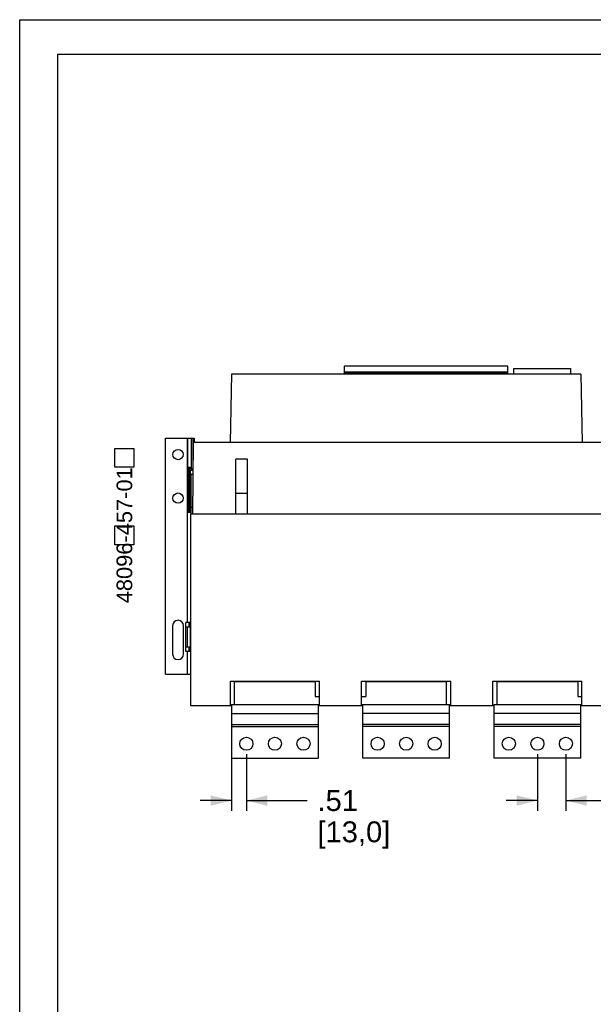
# Model space of a CAD drawing. Extents: x 0 to 17, y 0 to 11.
# Tile 2 of 29: x 0 to 3.3, y 5.3 to 11. Entities that reach past the tile are written whole.
import ezdxf
from ezdxf.enums import TextEntityAlignment as Align

# ---------------------------------------------------------------- set-up
doc = ezdxf.new("R2010")
doc.units = 0
doc.header["$LTSCALE"] = 0.935
doc.layers.get('0').update_dxf_attribs({"linetype": 'CONTINUOUS'})
doc.styles.add('TEXTSTYLE_0', font='arial.ttf', dxfattribs={"width": 0.8})
doc.dimstyles.new('DIMSTYLE_1', dxfattribs={"dimtxt": 0.12, "dimasz": 0.12, "dimexe": 0.18, "dimexo": 0.0625, "dimgap": 0.09, "dimtad": 0, "dimtih": 1, "dimtoh": 1, "dimdec": 1, "dimlfac": 6, "dimzin": 4, "dimtxsty": 'STANDARD', "dimcen": 0.09, "dimazin": 3, "dimtp": 0.1, "dimtm": 0.1, "dimtfac": 1, "dimtdec": 1, "dimtofl": 0, "dimtmove": 0, "dimatfit": 3, "dimtolj": 1, "dimtzin": 4})

# ---------------------------------------------------------------- blocks, each defined once
blk = doc.blocks.new('*D9')
at = {"color": 2, "linetype": 'CONTINUOUS'}
for p, q in [((2.9765389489, 6.7749453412), (2.9765389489, 6.448247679)), ((3.1405809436, 6.7749453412), (3.1405809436, 6.448247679)), ((2.9765389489, 6.508247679), (2.7965389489, 6.508247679)), ((3.1405809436, 6.508247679), (3.440331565, 6.508247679))]:
    blk.add_line(p, q, dxfattribs=at)
for points in [[(2.8565389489, 6.478247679), (2.9765389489, 6.508247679), (2.8565389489, 6.538247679)], [(3.2605809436, 6.538247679), (3.1405809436, 6.508247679), (3.2605809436, 6.478247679)]]:
    blk.add_solid(points, dxfattribs=at)
at = {"color": 2, "linetype": 'CONTINUOUS', "style": 'TEXTSTYLE_0'}
for s, width, p, p2 in [('.98', 0.6468401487, (3.500331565, 6.448247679), (3.7331940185, 6.448247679)), ('[', 0.3866171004, (3.500331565, 6.268247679), (3.546725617, 6.268247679)), ('25,0', 0.6793680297, (3.546725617, 6.268247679), (3.8728222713, 6.268247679)), (']', 0.3866171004, (3.8728222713, 6.268247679), (3.9192163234, 6.268247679))]:
    blk.add_text(s, height=0.12, dxfattribs=dict(at, width=width)).set_placement(p, p2, align=Align.FIT)
blk = doc.blocks.new('*D10')
at = {"color": 2, "linetype": 'CONTINUOUS'}
for p, q in [((1.2180087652, 6.8733705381), (1.2180087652, 6.448247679)), ((1.3033106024, 6.7749453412), (1.3033106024, 6.448247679)), ((1.2180087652, 6.508247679), (1.0380087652, 6.508247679)), ((1.3033106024, 6.508247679), (1.6521187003, 6.508247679))]:
    blk.add_line(p, q, dxfattribs=at)
for points in [[(1.0980087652, 6.478247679), (1.2180087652, 6.508247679), (1.0980087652, 6.538247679)], [(1.4233106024, 6.538247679), (1.3033106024, 6.508247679), (1.4233106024, 6.478247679)]]:
    blk.add_solid(points, dxfattribs=at)
at = {"color": 2, "linetype": 'CONTINUOUS', "style": 'TEXTSTYLE_0'}
for s, width, p, p2 in [('.51', 0.6468401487, (1.7121187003, 6.448247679), (1.9449811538, 6.448247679)), ('[', 0.3866171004, (1.7121187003, 6.268247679), (1.7585127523, 6.268247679)), ('13,0', 0.6793680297, (1.7585127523, 6.268247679), (2.0846094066, 6.268247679)), (']', 0.3866171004, (2.0846094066, 6.268247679), (2.1310034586, 6.268247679))]:
    blk.add_text(s, height=0.12, dxfattribs=dict(at, width=width)).set_placement(p, p2, align=Align.FIT)

msp = doc.modelspace()

# ---------------------------------------------------------------- linework, layer by layer
at = {"color": 7, "linetype": 'CONTINUOUS'}
for p, q in [((0, 0), (0, 11)), ((0, 11), (17, 11)), ((2.8059352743, 9.0062051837), (1.8669588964, 9.0062051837)), ((1.8669588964, 8.9602734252), (1.8669588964, 9.0062019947)), ((2.8059352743, 8.9602734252), (2.8059352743, 9.0062019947)), ((1.2175494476, 8.9602734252), (1.2106888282, 8.5672288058)), ((3.2263420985, 8.9602734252), (1.2175494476, 8.9602734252)), ((2.8059352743, 8.9725875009), (1.8669588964, 8.9725875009)), ((2.8059352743, 8.9660557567), (1.8669588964, 8.9660557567)), ((2.8387436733, 8.9943941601), (2.8387436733, 8.9602734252)), ((2.8387436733, 8.9943941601), (3.1668276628, 8.9943941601)), ((3.1668276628, 8.9943941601), (3.1668276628, 8.9602734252)), ((3.2263420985, 8.9602734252), (3.2332027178, 8.5672288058)), ((0.8380875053, 7.2352078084), (0.8380875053, 8.5934755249)), ((0.8380875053, 8.5934755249), (1.002785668, 8.5934755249)), ((0.9634155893, 8.5934755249), (0.9634155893, 7.533186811)), ((0.9660402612, 8.1669663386), (0.9660402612, 8.5934755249)), ((0.9857253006, 8.5934755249), (0.9857253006, 8.4237043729)), ((0.9876471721, 8.4175471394), (0.9876471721, 8.5934755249)), ((0.9949116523, 8.1571238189), (0.9984905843, 8.5672288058)), ((0.995098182, 8.5934755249), (0.995098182, 8.4076593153)), ((7.218366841, 8.5672288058), (0.9984905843, 8.5672288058)), ((1.002785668, 8.5934755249), (1.002785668, 8.5672288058)), ((1.2435993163, 8.1571238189), (1.2435993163, 8.4720844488)), ((1.3092161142, 8.4720844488), (1.2435993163, 8.4720844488)), ((1.3092161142, 8.1571238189), (1.3092161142, 8.4720844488)), ((0.9857253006, 8.4237043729), (0.9660402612, 8.4237043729)), ((0.9737277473, 8.1669663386), (0.9737277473, 8.4175471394)), ((0.9737277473, 8.4175471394), (0.9811787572, 8.4076593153)), ((0.9876471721, 8.4175471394), (0.9737277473, 8.4175471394)), ((0.9811787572, 8.1669663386), (0.9811787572, 8.4076593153)), ((0.995098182, 8.4076593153), (0.9811787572, 8.4076593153)), ((0.9831006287, 8.3830303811), (0.9831006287, 8.1571238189)), ((0.996883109, 8.3830303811), (0.9831006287, 8.3830303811)), ((0.9876471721, 8.4175471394), (0.995098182, 8.4076593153)), ((1.3092161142, 8.2752340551), (1.2435993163, 8.2752340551)), ((0.9660402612, 8.1669663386), (0.9831006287, 8.1669663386)), ((0.9824444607, 8.1571238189), (0.9824444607, 7.0547616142)), ((0.9824444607, 8.1571238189), (7.2344129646, 8.1571238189)), ((0.9952265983, 8.1932130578), (0.9831006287, 8.1932130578)), ((0.9548854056, 7.3657852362), (0.9548854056, 7.533186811)), ((0.9824444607, 7.533186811), (0.9548854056, 7.533186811)), ((0.9745704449, 7.5069400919), (0.9745704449, 7.533186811)), ((0.978414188, 7.5069400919), (0.978414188, 7.533186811)), ((0.879098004, 7.5140791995), (0.879098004, 7.3500372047)), ((0.941433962, 7.3500372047), (0.941433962, 7.5140791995)), ((0.9548854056, 7.5069400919), (0.9824444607, 7.5069400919)), ((0.9644947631, 7.3920319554), (0.9644947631, 7.5069400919)), ((0.9811787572, 7.3920319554), (0.9811787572, 7.5069400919)), ((0.9548854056, 7.3920319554), (0.9824444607, 7.3920319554)), ((0.9824444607, 7.3657852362), (0.9548854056, 7.3657852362)), ((0.9634155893, 7.3657852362), (0.9634155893, 7.2352078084)), ((0.9745704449, 7.3657852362), (0.9745704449, 7.3920319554)), ((0.978414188, 7.3657852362), (0.978414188, 7.3920319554)), ((0.8380875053, 7.2352078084), (0.9824444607, 7.2352078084)), ((1.2111190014, 7.0547616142), (1.2111190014, 7.1958377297)), ((1.2111190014, 7.1958377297), (1.723586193, 7.1958377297)), ((1.2688617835, 7.1958377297), (1.2688617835, 7.1925568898)), ((1.6658434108, 7.1958377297), (1.6658434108, 7.1925568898)), ((1.723586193, 7.0547616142), (1.723586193, 7.1958377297)), ((1.9657121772, 7.0547616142), (1.9657121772, 7.1958377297)), ((1.9657121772, 7.1958377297), (2.4781793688, 7.1958377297)), ((2.0234549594, 7.1958377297), (2.0234549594, 7.1925568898)), ((2.4204365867, 7.1958377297), (2.4204365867, 7.1925568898)), ((2.4781793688, 7.0547616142), (2.4781793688, 7.1958377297)), ((2.7203053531, 7.0547616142), (2.7203053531, 7.1958377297)), ((2.7203053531, 7.1958377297), (3.2327725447, 7.1958377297)), ((2.7780481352, 7.1958377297), (2.7780481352, 7.1925568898)), ((3.1750297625, 7.1958377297), (3.1750297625, 7.1925568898)), ((3.2327725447, 7.0547616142), (3.2327725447, 7.1958377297)), ((1.2353972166, 7.061323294), (1.2353972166, 7.1925568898)), ((1.2353972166, 7.1925568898), (1.6993079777, 7.1925568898)), ((1.6993079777, 7.1925568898), (1.6993079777, 7.1072550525)), ((1.9899903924, 7.1925568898), (1.9899903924, 7.1072550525)), ((1.9899903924, 7.1925568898), (2.4539011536, 7.1925568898)), ((2.4539011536, 7.061323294), (2.4539011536, 7.1925568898)), ((2.7445835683, 7.061323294), (2.7445835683, 7.1925568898)), ((2.7445835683, 7.1925568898), (3.2084943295, 7.1925568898)), ((3.2084943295, 7.1925568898), (3.2084943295, 7.1072550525)), ((1.6993079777, 7.1072550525), (1.723586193, 7.1072550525)), ((1.9657121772, 7.1072550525), (1.9899903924, 7.1072550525)), ((3.2084943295, 7.1072550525), (3.2327725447, 7.1072550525)), ((0.9824444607, 7.0547616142), (1.2180087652, 7.0547616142)), ((1.2180087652, 7.061323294), (1.2180087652, 6.7529243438)), ((1.2180087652, 7.061323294), (1.723586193, 7.061323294)), ((1.7166964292, 7.061323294), (1.7166964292, 6.7529243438)), ((1.7166964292, 7.0547616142), (1.972601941, 7.0547616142)), ((1.9657121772, 7.061323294), (2.471289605, 7.061323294)), ((1.972601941, 6.7529243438), (1.972601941, 7.061323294)), ((2.471289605, 6.7529243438), (2.471289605, 7.061323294)), ((2.471289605, 7.0547616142), (2.7271951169, 7.0547616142)), ((2.7271951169, 6.7529243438), (2.7271951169, 7.061323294)), ((2.7271951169, 7.061323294), (3.2327725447, 7.061323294)), ((3.2258827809, 6.7529243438), (3.2258827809, 7.061323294)), ((3.2258827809, 7.0547616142), (3.4817882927, 7.0547616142)), ((1.2180087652, 7.0088298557), (1.7166964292, 7.0088298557)), ((2.471289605, 7.0088298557), (1.972601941, 7.0088298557)), ((3.2258827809, 7.0088298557), (2.7271951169, 7.0088298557)), ((1.2180087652, 6.9464938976), (1.7166964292, 6.9464938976)), ((1.2180087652, 6.9333705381), (1.7166964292, 6.9333705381)), ((2.471289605, 6.9464938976), (1.972601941, 6.9464938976)), ((2.471289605, 6.9333705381), (1.972601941, 6.9333705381)), ((3.2258827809, 6.9464938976), (2.7271951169, 6.9464938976)), ((3.2258827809, 6.9333705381), (2.7271951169, 6.9333705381)), ((1.2180087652, 6.7529243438), (1.7166964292, 6.7529243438)), ((2.471289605, 6.7529243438), (1.972601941, 6.7529243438)), ((3.2258827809, 6.7529243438), (2.7271951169, 6.7529243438))]:
    msp.add_line(p, q, dxfattribs=at)
at = {"color": 1, "linetype": 'CONTINUOUS'}
for points in [[(0.6559457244, 8.5338975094), (0.6559457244, 8.4256068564), (0.5476550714, 8.4256068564), (0.5476550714, 8.5338975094), (0.6559457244, 8.5338975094)], [(0.6559457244, 8.0883023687), (0.6559457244, 7.9800117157), (0.5476550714, 7.9800117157), (0.5476550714, 8.0883023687), (0.6559457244, 8.0883023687)]]:
    msp.add_lwpolyline(points, dxfattribs=at)
at = {"color": 7, "linetype": 'CONTINUOUS'}
for centre, radius in [((0.910265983, 8.498331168), 0.0295275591), ((0.910265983, 8.248003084), 0.0295275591), ((1.3033106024, 6.8349453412), 0.0377296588), ((1.4673525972, 6.8349453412), 0.0377296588), ((1.6313945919, 6.8349453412), 0.0377296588), ((2.0579037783, 6.8349453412), 0.0377296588), ((2.221945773, 6.8349453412), 0.0377296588), ((2.3859877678, 6.8349453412), 0.0377296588), ((2.8124969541, 6.8349453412), 0.0377296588), ((2.9765389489, 6.8349453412), 0.0377296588), ((3.1405809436, 6.8349453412), 0.0377296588)]:
    msp.add_circle(centre, radius, dxfattribs=at)
for centre, start, end in [((0.910265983, 7.5140791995), 0, 180), ((0.910265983, 7.3500372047), 180, 360)]:
    msp.add_arc(centre, 0.031167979, start, end, dxfattribs=at)
at = {"color": 4, "linetype": 'CONTINUOUS'}
msp.add_open_spline([(0.2175, 10.8), (0.2175006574, 10.8000004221), (0.2175042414, 10.7999998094), (0.2175090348, 10.8000001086), (0.2175185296, 10.7999999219), (0.2175315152, 10.8000000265), (0.2175473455, 10.7999999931), (0.2175683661, 10.800000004), (0.2175946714, 10.7999999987), (0.2176367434, 10.8000000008), (0.217689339, 10.7999999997), (0.2177524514, 10.8000000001), (0.2178155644, 10.8), (0.2178997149, 10.8), (0.218004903, 10.8), (0.2181311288, 10.8), (0.2182994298, 10.8), (0.2185098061, 10.8), (0.2187622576, 10.8), (0.2190147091, 10.8), (0.2192671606, 10.8), (0.2196037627, 10.8), (0.2200245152, 10.8), (0.2205294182, 10.8), (0.2210343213, 10.8), (0.2217075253, 10.8), (0.2225490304, 10.8), (0.2235588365, 10.8), (0.2245686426, 10.8), (0.2255784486, 10.8), (0.2265882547, 10.8), (0.2279346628, 10.8), (0.229617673, 10.8), (0.2316372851, 10.8), (0.2336568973, 10.8), (0.2356765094, 10.8), (0.2376961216, 10.8), (0.2397157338, 10.8), (0.24240855, 10.8), (0.2457745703, 10.8), (0.2498137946, 10.8), (0.2538530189, 10.8), (0.2578922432, 10.8), (0.2619314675, 10.8), (0.2673171, 10.8), (0.2740491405, 10.8), (0.2821275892, 10.8), (0.2902060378, 10.8), (0.2982844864, 10.8), (0.3063629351, 10.8), (0.3144413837, 10.8), (0.3225198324, 10.8), (0.3332910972, 10.8), (0.3467551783, 10.8), (0.3629120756, 10.8), (0.3790689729, 10.8), (0.3952258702, 10.8), (0.4113827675, 10.8), (0.4275396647, 10.8), (0.4490821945, 10.8), (0.4760103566, 10.8), (0.5083241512, 10.8), (0.5406379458, 10.8), (0.5729517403, 10.8), (0.6052655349, 10.8), (0.6375793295, 10.8), (0.6698931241, 10.8), (0.7022069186, 10.8), (0.7452919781, 10.8), (0.7991483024, 10.8), (0.8637758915, 10.8), (0.9284034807, 10.8), (0.9930310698, 10.8), (1.057658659, 10.8), (1.1222862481, 10.8), (1.1869138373, 10.8), (1.2730839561, 10.8), (1.3807966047, 10.8), (1.510051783, 10.8), (1.6393069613, 10.8), (1.7685621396, 10.8), (1.8978173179, 10.8), (2.0270724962, 10.8), (2.1563276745, 10.8), (2.2855828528, 10.8), (2.4148380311, 10.8), (2.5871782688, 10.8), (2.802603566, 10.8), (3.0611139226, 10.8), (3.3196242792, 10.8), (3.5781346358, 10.8), (3.8366449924, 10.8), (4.095155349, 10.8), (4.3536657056, 10.8), (4.6121760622, 10.8), (4.9568565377, 10.8), (5.387707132, 10.8), (5.9047278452, 10.8), (6.4217485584, 10.8), (6.9387692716, 10.8), (7.4557899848, 10.8), (7.972810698, 10.8), (8.4898314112, 10.8), (9.0068521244, 10.8), (9.5238728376, 10.8), (10.0408935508, 10.8), (10.557914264, 10.8), (11.0749349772, 10.8), (11.5919556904, 10.8), (12.0228062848, 10.8), (12.3674867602, 10.8), (12.6259971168, 10.8), (12.8845074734, 10.8), (13.14301783, 10.8), (13.4015281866, 10.8), (13.6600385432, 10.8), (13.9185488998, 10.8), (14.1770592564, 10.8), (14.3924845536, 10.8), (14.5648247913, 10.8), (14.6940799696, 10.8), (14.8233351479, 10.8), (14.9525903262, 10.8), (15.0818455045, 10.8), (15.2111006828, 10.8), (15.3403558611, 10.8), (15.4696110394, 10.8), (15.5988662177, 10.8), (15.7065788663, 10.8), (15.7927489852, 10.8), (15.8573765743, 10.8), (15.9220041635, 10.8), (15.9866317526, 10.8), (16.0512593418, 10.8), (16.1158869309, 10.8), (16.1805145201, 10.8), (16.2343708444, 10.8), (16.2774559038, 10.8), (16.3097696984, 10.8), (16.342083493, 10.8), (16.3743972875, 10.8), (16.4067110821, 10.8), (16.4390248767, 10.8), (16.4713386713, 10.8), (16.5036524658, 10.8), (16.530580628, 10.8), (16.5521231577, 10.8), (16.568280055, 10.8), (16.5844369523, 10.8), (16.6005938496, 10.8), (16.6167507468, 10.8), (16.6329076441, 10.8), (16.6463717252, 10.8), (16.6571429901, 10.8), (16.6652214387, 10.8), (16.6732998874, 10.8), (16.681378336, 10.8), (16.6894567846, 10.8), (16.6975352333, 10.8), (16.7056136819, 10.8), (16.7123457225, 10.8), (16.7177313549, 10.8), (16.7217705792, 10.8), (16.7258098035, 10.8), (16.7298490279, 10.8), (16.7338882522, 10.8), (16.7372542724, 10.8), (16.7399470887, 10.8), (16.7419667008, 10.8), (16.743986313, 10.8), (16.7460059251, 10.8), (16.7480255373, 10.8), (16.7500451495, 10.8), (16.7517281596, 10.8), (16.7530745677, 10.8), (16.7540843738, 10.8), (16.7550941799, 10.8), (16.7561039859, 10.8), (16.757113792, 10.8), (16.7579552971, 10.8), (16.7586285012, 10.8), (16.7591334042, 10.8), (16.7596383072, 10.8), (16.7600590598, 10.8), (16.7603956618, 10.8), (16.7606481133, 10.8), (16.7609005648, 10.8), (16.7611530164, 10.8), (16.7613633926, 10.8), (16.7615316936, 10.8), (16.7616579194, 10.8), (16.7617631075, 10.8), (16.761847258, 10.8), (16.761910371, 10.8000000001), (16.7619734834, 10.7999999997), (16.7620260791, 10.8000000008), (16.762068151, 10.7999999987), (16.7620944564, 10.800000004), (16.762115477, 10.7999999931), (16.7621313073, 10.8000000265), (16.7621442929, 10.7999999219), (16.7621537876, 10.8000001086), (16.7621585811, 10.7999998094), (16.762163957, 10.8000007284), (16.7621625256, 10.7999972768), (16.7621629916, 10.7999941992), (16.7621627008, 10.799988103), (16.7621628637, 10.7999797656), (16.7621628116, 10.7999696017), (16.7621628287, 10.7999561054), (16.7621628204, 10.7999392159), (16.7621628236, 10.7999122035), (16.762162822, 10.7998784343), (16.7621628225, 10.7998379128), (16.7621628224, 10.7997973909), (16.7621628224, 10.7997433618), (16.7621628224, 10.7996758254), (16.7621628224, 10.7995947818), (16.7621628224, 10.7994867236), (16.7621628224, 10.7993516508), (16.7621628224, 10.7991895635), (16.7621628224, 10.7990274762), (16.7621628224, 10.7988653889), (16.7621628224, 10.7986492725), (16.7621628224, 10.798379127), (16.7621628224, 10.7980549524), (16.7621628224, 10.7977307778), (16.7621628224, 10.797298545), (16.7621628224, 10.796758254), (16.7621628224, 10.7961099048), (16.7621628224, 10.7954615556), (16.7621628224, 10.7948132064), (16.7621628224, 10.7941648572), (16.7621628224, 10.7933003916), (16.7621628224, 10.7922198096), (16.7621628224, 10.7909231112), (16.7621628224, 10.7896264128), (16.7621628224, 10.7883297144), (16.7621628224, 10.787033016), (16.7621628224, 10.7857363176), (16.7621628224, 10.7840073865), (16.7621628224, 10.7818462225), (16.7621628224, 10.7792528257), (16.7621628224, 10.7766594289), (16.7621628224, 10.7740660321), (16.7621628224, 10.7714726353), (16.7621628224, 10.7680147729), (16.7621628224, 10.7636924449), (16.7621628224, 10.7585056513), (16.7621628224, 10.7533188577), (16.7621628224, 10.7481320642), (16.7621628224, 10.7429452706), (16.7621628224, 10.737758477), (16.7621628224, 10.7325716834), (16.7621628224, 10.7256559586), (16.7621628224, 10.7170113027), (16.7621628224, 10.7066377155), (16.7621628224, 10.6962641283), (16.7621628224, 10.6858905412), (16.7621628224, 10.675516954), (16.7621628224, 10.6651433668), (16.7621628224, 10.6513119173), (16.7621628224, 10.6340226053), (16.7621628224, 10.613275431), (16.7621628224, 10.5925282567), (16.7621628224, 10.5717810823), (16.7621628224, 10.551033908), (16.7621628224, 10.5302867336), (16.7621628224, 10.5095395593), (16.7621628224, 10.488792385), (16.7621628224, 10.4611294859), (16.7621628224, 10.426550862), (16.7621628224, 10.3850565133), (16.7621628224, 10.3435621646), (16.7621628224, 10.302067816), (16.7621628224, 10.2605734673), (16.7621628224, 10.2190791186), (16.7621628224, 10.17758477), (16.7621628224, 10.1222589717), (16.7621628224, 10.0531017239), (16.7621628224, 9.9701130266), (16.7621628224, 9.8871243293), (16.7621628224, 9.8041356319), (16.7621628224, 9.7211469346), (16.7621628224, 9.6381582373), (16.7621628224, 9.5551695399), (16.7621628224, 9.4721808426), (16.7621628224, 9.3891921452), (16.7621628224, 9.2785405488), (16.7621628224, 9.1402260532), (16.7621628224, 8.9742486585), (16.7621628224, 8.8082712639), (16.7621628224, 8.6422938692), (16.7621628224, 8.4763164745), (16.7621628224, 8.3103390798), (16.7621628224, 8.1443616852), (16.7621628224, 7.9783842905), (16.7621628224, 7.7570810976), (16.7621628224, 7.4804521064), (16.7621628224, 7.1484973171), (16.7621628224, 6.8165425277), (16.7621628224, 6.4845877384), (16.7621628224, 6.152632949), (16.7621628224, 5.8206781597), (16.7621628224, 5.4887233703), (16.7621628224, 5.156768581), (16.7621628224, 4.8248137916), (16.7621628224, 4.4928590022), (16.7621628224, 4.1609042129), (16.7621628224, 3.8289494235), (16.7621628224, 3.4969946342), (16.7621628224, 3.220365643), (16.7621628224, 2.9990624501), (16.7621628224, 2.8330850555), (16.7621628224, 2.6671076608), (16.7621628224, 2.5011302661), (16.7621628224, 2.3351528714), (16.7621628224, 2.1691754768), (16.7621628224, 2.0031980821), (16.7621628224, 1.8372206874), (16.7621628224, 1.6989061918), (16.7621628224, 1.5882545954), (16.7621628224, 1.505265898), (16.7621628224, 1.4222772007), (16.7621628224, 1.3392885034), (16.7621628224, 1.256299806), (16.7621628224, 1.1733111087), (16.7621628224, 1.0903224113), (16.7621628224, 1.007333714), (16.7621628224, 0.9243450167), (16.7621628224, 0.8551877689), (16.7621628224, 0.7998619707), (16.7621628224, 0.758367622), (16.7621628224, 0.7168732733), (16.7621628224, 0.6753789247), (16.7621628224, 0.633884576), (16.7621628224, 0.5923902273), (16.7621628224, 0.5508958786), (16.7621628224, 0.5163172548), (16.7621628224, 0.4886543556), (16.7621628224, 0.4679071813), (16.7621628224, 0.447160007), (16.7621628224, 0.4264128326), (16.7621628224, 0.4056656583), (16.7621628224, 0.384918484), (16.7621628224, 0.3641713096), (16.7621628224, 0.3434241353), (16.7621628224, 0.3261348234), (16.7621628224, 0.3123033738), (16.7621628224, 0.3019297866), (16.7621628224, 0.2915561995), (16.7621628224, 0.2811826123), (16.7621628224, 0.2708090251), (16.7621628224, 0.260435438), (16.7621628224, 0.251790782), (16.7621628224, 0.2448750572), (16.7621628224, 0.2396882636), (16.7621628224, 0.23450147), (16.7621628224, 0.2293146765), (16.7621628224, 0.2241278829), (16.7621628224, 0.2189410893), (16.7621628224, 0.2137542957), (16.7621628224, 0.2094319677), (16.7621628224, 0.2059741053), (16.7621628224, 0.2033807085), (16.7621628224, 0.2007873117), (16.7621628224, 0.198193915), (16.7621628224, 0.1956005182), (16.7621628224, 0.1934393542), (16.7621628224, 0.191710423), (16.7621628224, 0.1904137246), (16.7621628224, 0.1891170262), (16.7621628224, 0.1878203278), (16.7621628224, 0.1865236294), (16.7621628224, 0.185226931), (16.7621628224, 0.184146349), (16.7621628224, 0.1832818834), (16.7621628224, 0.1826335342), (16.7621628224, 0.181985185), (16.7621628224, 0.1813368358), (16.7621628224, 0.1806884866), (16.7621628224, 0.1801481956), (16.7621628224, 0.1797159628), (16.7621628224, 0.1793917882), (16.7621628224, 0.1790676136), (16.7621628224, 0.1787974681), (16.7621628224, 0.1785813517), (16.7621628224, 0.1784192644), (16.7621628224, 0.1782571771), (16.7621628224, 0.1780950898), (16.7621628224, 0.1779600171), (16.7621628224, 0.1778519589), (16.7621628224, 0.1777709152), (16.7621628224, 0.1777033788), (16.7621628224, 0.1776493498), (16.7621628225, 0.1776088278), (16.762162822, 0.1775683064), (16.7621628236, 0.1775345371), (16.7621628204, 0.1775075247), (16.7621628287, 0.1774906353), (16.7621628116, 0.1774771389), (16.7621628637, 0.177466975), (16.7621627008, 0.1774586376), (16.7621629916, 0.1774525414), (16.7621625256, 0.1774494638), (16.762163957, 0.1774460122), (16.7621585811, 0.1774469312), (16.7621537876, 0.177446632), (16.7621442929, 0.1774468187), (16.7621313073, 0.1774467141), (16.762115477, 0.1774467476), (16.7620944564, 0.1774467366), (16.762068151, 0.1774467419), (16.7620260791, 0.1774467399), (16.7619734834, 0.1774467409), (16.761910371, 0.1774467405), (16.761847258, 0.1774467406), (16.7617631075, 0.1774467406), (16.7616579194, 0.1774467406), (16.7615316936, 0.1774467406), (16.7613633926, 0.1774467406), (16.7611530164, 0.1774467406), (16.7609005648, 0.1774467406), (16.7606481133, 0.1774467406), (16.7603956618, 0.1774467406), (16.7600590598, 0.1774467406), (16.7596383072, 0.1774467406), (16.7591334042, 0.1774467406), (16.7586285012, 0.1774467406), (16.7579552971, 0.1774467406), (16.757113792, 0.1774467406), (16.7561039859, 0.1774467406), (16.7550941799, 0.1774467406), (16.7540843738, 0.1774467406), (16.7530745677, 0.1774467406), (16.7517281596, 0.1774467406), (16.7500451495, 0.1774467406), (16.7480255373, 0.1774467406), (16.7460059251, 0.1774467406), (16.743986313, 0.1774467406), (16.7419667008, 0.1774467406), (16.7399470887, 0.1774467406), (16.7372542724, 0.1774467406), (16.7338882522, 0.1774467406), (16.7298490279, 0.1774467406), (16.7258098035, 0.1774467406), (16.7217705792, 0.1774467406), (16.7177313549, 0.1774467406), (16.7123457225, 0.1774467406), (16.7056136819, 0.1774467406), (16.6975352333, 0.1774467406), (16.6894567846, 0.1774467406), (16.681378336, 0.1774467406), (16.6732998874, 0.1774467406), (16.6652214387, 0.1774467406), (16.6571429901, 0.1774467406), (16.6463717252, 0.1774467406), (16.6329076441, 0.1774467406), (16.6167507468, 0.1774467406), (16.6005938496, 0.1774467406), (16.5844369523, 0.1774467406), (16.568280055, 0.1774467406), (16.5521231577, 0.1774467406), (16.530580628, 0.1774467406), (16.5036524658, 0.1774467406), (16.4713386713, 0.1774467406), (16.4390248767, 0.1774467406), (16.4067110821, 0.1774467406), (16.3743972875, 0.1774467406), (16.342083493, 0.1774467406), (16.3097696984, 0.1774467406), (16.2774559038, 0.1774467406), (16.2343708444, 0.1774467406), (16.1805145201, 0.1774467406), (16.1158869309, 0.1774467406), (16.0512593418, 0.1774467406), (15.9866317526, 0.1774467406), (15.9220041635, 0.1774467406), (15.8573765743, 0.1774467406), (15.7927489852, 0.1774467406), (15.7065788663, 0.1774467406), (15.5988662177, 0.1774467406), (15.4696110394, 0.1774467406), (15.3403558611, 0.1774467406), (15.2111006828, 0.1774467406), (15.0818455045, 0.1774467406), (14.9525903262, 0.1774467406), (14.8233351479, 0.1774467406), (14.6940799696, 0.1774467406), (14.5648247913, 0.1774467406), (14.3924845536, 0.1774467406), (14.1770592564, 0.1774467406), (13.9185488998, 0.1774467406), (13.6600385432, 0.1774467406), (13.4015281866, 0.1774467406), (13.14301783, 0.1774467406), (12.8845074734, 0.1774467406), (12.6259971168, 0.1774467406), (12.3674867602, 0.1774467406), (12.0228062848, 0.1774467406), (11.5919556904, 0.1774467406), (11.0749349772, 0.1774467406), (10.557914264, 0.1774467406), (10.0408935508, 0.1774467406), (9.5238728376, 0.1774467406), (9.0068521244, 0.1774467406), (8.4898314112, 0.1774467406), (7.972810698, 0.1774467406), (7.4557899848, 0.1774467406), (6.9387692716, 0.1774467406), (6.4217485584, 0.1774467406), (5.9047278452, 0.1774467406), (5.387707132, 0.1774467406), (4.9568565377, 0.1774467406), (4.6121760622, 0.1774467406), (4.3536657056, 0.1774467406), (4.095155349, 0.1774467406), (3.8366449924, 0.1774467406), (3.5781346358, 0.1774467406), (3.3196242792, 0.1774467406), (3.0611139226, 0.1774467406), (2.802603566, 0.1774467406), (2.5871782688, 0.1774467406), (2.4148380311, 0.1774467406), (2.2855828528, 0.1774467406), (2.1563276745, 0.1774467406), (2.0270724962, 0.1774467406), (1.8978173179, 0.1774467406), (1.7685621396, 0.1774467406), (1.6393069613, 0.1774467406), (1.510051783, 0.1774467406), (1.3807966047, 0.1774467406), (1.2730839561, 0.1774467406), (1.1869138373, 0.1774467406), (1.1222862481, 0.1774467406), (1.057658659, 0.1774467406), (0.9930310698, 0.1774467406), (0.9284034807, 0.1774467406), (0.8637758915, 0.1774467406), (0.7991483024, 0.1774467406), (0.7452919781, 0.1774467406), (0.7022069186, 0.1774467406), (0.6698931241, 0.1774467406), (0.6375793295, 0.1774467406), (0.6052655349, 0.1774467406), (0.5729517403, 0.1774467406), (0.5406379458, 0.1774467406), (0.5083241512, 0.1774467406), (0.4760103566, 0.1774467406), (0.4490821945, 0.1774467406), (0.4275396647, 0.1774467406), (0.4113827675, 0.1774467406), (0.3952258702, 0.1774467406), (0.3790689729, 0.1774467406), (0.3629120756, 0.1774467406), (0.3467551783, 0.1774467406), (0.3332910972, 0.1774467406), (0.3225198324, 0.1774467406), (0.3144413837, 0.1774467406), (0.3063629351, 0.1774467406), (0.2982844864, 0.1774467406), (0.2902060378, 0.1774467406), (0.2821275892, 0.1774467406), (0.2740491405, 0.1774467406), (0.2673171, 0.1774467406), (0.2619314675, 0.1774467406), (0.2578922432, 0.1774467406), (0.2538530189, 0.1774467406), (0.2498137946, 0.1774467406), (0.2457745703, 0.1774467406), (0.24240855, 0.1774467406), (0.2397157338, 0.1774467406), (0.2376961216, 0.1774467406), (0.2356765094, 0.1774467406), (0.2336568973, 0.1774467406), (0.2316372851, 0.1774467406), (0.229617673, 0.1774467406), (0.2279346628, 0.1774467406), (0.2265882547, 0.1774467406), (0.2255784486, 0.1774467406), (0.2245686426, 0.1774467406), (0.2235588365, 0.1774467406), (0.2225490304, 0.1774467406), (0.2217075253, 0.1774467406), (0.2210343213, 0.1774467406), (0.2205294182, 0.1774467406), (0.2200245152, 0.1774467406), (0.2196037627, 0.1774467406), (0.2192671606, 0.1774467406), (0.2190147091, 0.1774467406), (0.2187622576, 0.1774467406), (0.2185098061, 0.1774467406), (0.2182994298, 0.1774467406), (0.2181311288, 0.1774467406), (0.218004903, 0.1774467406), (0.2178997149, 0.1774467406), (0.2178155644, 0.1774467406), (0.2177524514, 0.1774467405), (0.217689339, 0.1774467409), (0.2176367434, 0.1774467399), (0.2175946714, 0.1774467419), (0.2175683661, 0.1774467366), (0.2175473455, 0.1774467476), (0.2175315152, 0.1774467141), (0.2175185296, 0.1774468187), (0.2175090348, 0.177446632), (0.2175042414, 0.1774469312), (0.2174988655, 0.1774460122), (0.2175002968, 0.1774494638), (0.2174998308, 0.1774525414), (0.2175001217, 0.1774586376), (0.2174999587, 0.177466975), (0.2175000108, 0.1774771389), (0.2174999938, 0.1774906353), (0.2175000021, 0.1775075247), (0.2174999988, 0.1775345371), (0.2175000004, 0.1775683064), (0.2174999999, 0.1776088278), (0.2175, 0.1776493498), (0.2175, 0.1777033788), (0.2175, 0.1777709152), (0.2175, 0.1778519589), (0.2175, 0.1779600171), (0.2175, 0.1780950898), (0.2175, 0.1782571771), (0.2175, 0.1784192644), (0.2175, 0.1785813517), (0.2175, 0.1787974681), (0.2175, 0.1790676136), (0.2175, 0.1793917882), (0.2175, 0.1797159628), (0.2175, 0.1801481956), (0.2175, 0.1806884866), (0.2175, 0.1813368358), (0.2175, 0.181985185), (0.2175, 0.1826335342), (0.2175, 0.1832818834), (0.2175, 0.184146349), (0.2175, 0.185226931), (0.2175, 0.1865236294), (0.2175, 0.1878203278), (0.2175, 0.1891170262), (0.2175, 0.1904137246), (0.2175, 0.191710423), (0.2175, 0.1934393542), (0.2175, 0.1956005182), (0.2175, 0.198193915), (0.2175, 0.2007873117), (0.2175, 0.2033807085), (0.2175, 0.2059741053), (0.2175, 0.2094319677), (0.2175, 0.2137542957), (0.2175, 0.2189410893), (0.2175, 0.2241278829), (0.2175, 0.2293146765), (0.2175, 0.23450147), (0.2175, 0.2396882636), (0.2175, 0.2448750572), (0.2175, 0.251790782), (0.2175, 0.260435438), (0.2175, 0.2708090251), (0.2175, 0.2811826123), (0.2175, 0.2915561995), (0.2175, 0.3019297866), (0.2175, 0.3123033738), (0.2175, 0.3261348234), (0.2175, 0.3434241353), (0.2175, 0.3641713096), (0.2175, 0.384918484), (0.2175, 0.4056656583), (0.2175, 0.4264128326), (0.2175, 0.447160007), (0.2175, 0.4679071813), (0.2175, 0.4886543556), (0.2175, 0.5163172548), (0.2175, 0.5508958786), (0.2175, 0.5923902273), (0.2175, 0.633884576), (0.2175, 0.6753789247), (0.2175, 0.7168732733), (0.2175, 0.758367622), (0.2175, 0.7998619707), (0.2175, 0.8551877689), (0.2175, 0.9243450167), (0.2175, 1.007333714), (0.2175, 1.0903224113), (0.2175, 1.1733111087), (0.2175, 1.256299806), (0.2175, 1.3392885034), (0.2175, 1.4222772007), (0.2175, 1.505265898), (0.2175, 1.5882545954), (0.2175, 1.6989061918), (0.2175, 1.8372206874), (0.2175, 2.0031980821), (0.2175, 2.1691754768), (0.2175, 2.3351528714), (0.2175, 2.5011302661), (0.2175, 2.6671076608), (0.2175, 2.8330850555), (0.2175, 2.9990624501), (0.2175, 3.220365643), (0.2175, 3.4969946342), (0.2175, 3.8289494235), (0.2175, 4.1609042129), (0.2175, 4.4928590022), (0.2175, 4.8248137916), (0.2175, 5.156768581), (0.2175, 5.4887233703), (0.2175, 5.8206781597), (0.2175, 6.152632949), (0.2175, 6.4845877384), (0.2175, 6.8165425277), (0.2175, 7.1484973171), (0.2175, 7.4804521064), (0.2175, 7.7570810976), (0.2175, 7.9783842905), (0.2175, 8.1443616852), (0.2175, 8.3103390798), (0.2175, 8.4763164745), (0.2175, 8.6422938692), (0.2175, 8.8082712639), (0.2175, 8.9742486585), (0.2175, 9.1402260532), (0.2175, 9.2785405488), (0.2175, 9.3891921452), (0.2175, 9.4721808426), (0.2175, 9.5551695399), (0.2175, 9.6381582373), (0.2175, 9.7211469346), (0.2175, 9.8041356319), (0.2175, 9.8871243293), (0.2175, 9.9701130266), (0.2175, 10.0531017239), (0.2175, 10.1222589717), (0.2175, 10.17758477), (0.2175, 10.2190791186), (0.2175, 10.2605734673), (0.2175, 10.302067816), (0.2175, 10.3435621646), (0.2175, 10.3850565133), (0.2175, 10.426550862), (0.2175, 10.4611294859), (0.2175, 10.488792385), (0.2175, 10.5095395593), (0.2175, 10.5302867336), (0.2175, 10.551033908), (0.2175, 10.5717810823), (0.2175, 10.5925282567), (0.2175, 10.613275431), (0.2175, 10.6340226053), (0.2175, 10.6513119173), (0.2175, 10.6651433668), (0.2175, 10.675516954), (0.2175, 10.6858905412), (0.2175, 10.6962641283), (0.2175, 10.7066377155), (0.2175, 10.7170113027), (0.2175, 10.7256559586), (0.2175, 10.7325716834), (0.2175, 10.737758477), (0.2175, 10.7429452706), (0.2175, 10.7481320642), (0.2175, 10.7533188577), (0.2175, 10.7585056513), (0.2175, 10.7636924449), (0.2175, 10.7680147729), (0.2175, 10.7714726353), (0.2175, 10.7740660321), (0.2175, 10.7766594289), (0.2175, 10.7792528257), (0.2175, 10.7818462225), (0.2175, 10.7840073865), (0.2175, 10.7857363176), (0.2175, 10.787033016), (0.2175, 10.7883297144), (0.2175, 10.7896264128), (0.2175, 10.7909231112), (0.2175, 10.7922198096), (0.2175, 10.7933003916), (0.2175, 10.7941648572), (0.2175, 10.7948132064), (0.2175, 10.7954615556), (0.2175, 10.7961099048), (0.2175, 10.796758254), (0.2175, 10.797298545), (0.2175, 10.7977307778), (0.2175, 10.7980549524), (0.2175, 10.798379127), (0.2175, 10.7986492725), (0.2175, 10.7988653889), (0.2175, 10.7990274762), (0.2175, 10.7991895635), (0.2175, 10.7993516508), (0.2175, 10.7994867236), (0.2175, 10.7995947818), (0.2175, 10.7996758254), (0.2175, 10.7997433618), (0.2175, 10.7997973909), (0.2174999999, 10.7998379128), (0.2175000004, 10.7998784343), (0.2174999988, 10.7999122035), (0.2175000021, 10.7999392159), (0.2174999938, 10.7999561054), (0.2175000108, 10.7999696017), (0.2174999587, 10.7999797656), (0.2175001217, 10.799988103), (0.2174998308, 10.7999941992), (0.2175002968, 10.7999972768), (0.2174993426, 10.7999995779), (0.2175, 10.8)], degree=3, knots=[0, 0, 0, 0, 5.96e-08, 1.192e-07, 2.384e-07, 4.768e-07, 7.153e-07, 9.537e-07, 1.4305e-06, 1.9073e-06, 2.861e-06, 3.8147e-06, 4.7684e-06, 5.722e-06, 7.6294e-06, 9.5367e-06, 1.14441e-05, 1.52588e-05, 1.90735e-05, 2.28882e-05, 2.67029e-05, 3.05176e-05, 3.8147e-05, 4.57764e-05, 5.34058e-05, 6.10352e-05, 7.62939e-05, 9.15527e-05, 0.0001068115, 0.0001220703, 0.0001373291, 0.0001525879, 0.0001831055, 0.000213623, 0.0002441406, 0.0002746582, 0.0003051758, 0.0003356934, 0.0003662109, 0.0004272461, 0.0004882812, 0.0005493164, 0.0006103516, 0.0006713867, 0.0007324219, 0.0008544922, 0.0009765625, 0.0010986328, 0.0012207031, 0.0013427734, 0.0014648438, 0.0015869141, 0.0017089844, 0.001953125, 0.0021972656, 0.0024414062, 0.0026855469, 0.0029296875, 0.0031738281, 0.0034179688, 0.00390625, 0.0043945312, 0.0048828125, 0.0053710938, 0.005859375, 0.0063476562, 0.0068359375, 0.0073242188, 0.0078125, 0.0087890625, 0.009765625, 0.0107421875, 0.01171875, 0.0126953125, 0.013671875, 0.0146484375, 0.015625, 0.017578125, 0.01953125, 0.021484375, 0.0234375, 0.025390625, 0.02734375, 0.029296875, 0.03125, 0.033203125, 0.03515625, 0.0390625, 0.04296875, 0.046875, 0.05078125, 0.0546875, 0.05859375, 0.0625, 0.06640625, 0.0703125, 0.078125, 0.0859375, 0.09375, 0.1015625, 0.109375, 0.1171875, 0.125, 0.1328125, 0.140625, 0.1484375, 0.15625, 0.1640625, 0.171875, 0.1796875, 0.18359375, 0.1875, 0.19140625, 0.1953125, 0.19921875, 0.203125, 0.20703125, 0.2109375, 0.21484375, 0.216796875, 0.21875, 0.220703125, 0.22265625, 0.224609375, 0.2265625, 0.228515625, 0.23046875, 0.232421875, 0.234375, 0.2353515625, 0.236328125, 0.2373046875, 0.23828125, 0.2392578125, 0.240234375, 0.2412109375, 0.2421875, 0.2426757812, 0.2431640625, 0.2436523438, 0.244140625, 0.2446289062, 0.2451171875, 0.2456054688, 0.24609375, 0.2465820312, 0.2468261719, 0.2470703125, 0.2473144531, 0.2475585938, 0.2478027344, 0.248046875, 0.2482910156, 0.2484130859, 0.2485351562, 0.2486572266, 0.2487792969, 0.2489013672, 0.2490234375, 0.2491455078, 0.2492675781, 0.2493286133, 0.2493896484, 0.2494506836, 0.2495117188, 0.2495727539, 0.2496337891, 0.2496643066, 0.2496948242, 0.2497253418, 0.2497558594, 0.249786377, 0.2498168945, 0.2498474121, 0.2498626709, 0.2498779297, 0.2498931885, 0.2499084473, 0.2499237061, 0.2499389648, 0.2499465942, 0.2499542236, 0.249961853, 0.2499694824, 0.2499732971, 0.2499771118, 0.2499809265, 0.2499847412, 0.2499885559, 0.2499904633, 0.2499923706, 0.249994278, 0.2499952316, 0.2499961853, 0.249997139, 0.2499980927, 0.2499985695, 0.2499990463, 0.2499992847, 0.2499995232, 0.2499997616, 0.2499998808, 0.2499999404, 0.25, 0.2500000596, 0.2500001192, 0.2500002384, 0.2500004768, 0.2500007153, 0.2500009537, 0.2500014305, 0.2500019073, 0.250002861, 0.2500038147, 0.2500047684, 0.250005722, 0.2500076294, 0.2500095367, 0.2500114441, 0.2500152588, 0.2500190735, 0.2500228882, 0.2500267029, 0.2500305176, 0.250038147, 0.2500457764, 0.2500534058, 0.2500610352, 0.2500762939, 0.2500915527, 0.2501068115, 0.2501220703, 0.2501373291, 0.2501525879, 0.2501831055, 0.250213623, 0.2502441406, 0.2502746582, 0.2503051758, 0.2503356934, 0.2503662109, 0.2504272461, 0.2504882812, 0.2505493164, 0.2506103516, 0.2506713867, 0.2507324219, 0.2508544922, 0.2509765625, 0.2510986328, 0.2512207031, 0.2513427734, 0.2514648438, 0.2515869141, 0.2517089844, 0.251953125, 0.2521972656, 0.2524414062, 0.2526855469, 0.2529296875, 0.2531738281, 0.2534179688, 0.25390625, 0.2543945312, 0.2548828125, 0.2553710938, 0.255859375, 0.2563476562, 0.2568359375, 0.2573242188, 0.2578125, 0.2587890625, 0.259765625, 0.2607421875, 0.26171875, 0.2626953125, 0.263671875, 0.2646484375, 0.265625, 0.267578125, 0.26953125, 0.271484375, 0.2734375, 0.275390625, 0.27734375, 0.279296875, 0.28125, 0.283203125, 0.28515625, 0.2890625, 0.29296875, 0.296875, 0.30078125, 0.3046875, 0.30859375, 0.3125, 0.31640625, 0.3203125, 0.328125, 0.3359375, 0.34375, 0.3515625, 0.359375, 0.3671875, 0.375, 0.3828125, 0.390625, 0.3984375, 0.40625, 0.4140625, 0.421875, 0.4296875, 0.43359375, 0.4375, 0.44140625, 0.4453125, 0.44921875, 0.453125, 0.45703125, 0.4609375, 0.46484375, 0.466796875, 0.46875, 0.470703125, 0.47265625, 0.474609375, 0.4765625, 0.478515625, 0.48046875, 0.482421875, 0.484375, 0.4853515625, 0.486328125, 0.4873046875, 0.48828125, 0.4892578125, 0.490234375, 0.4912109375, 0.4921875, 0.4926757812, 0.4931640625, 0.4936523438, 0.494140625, 0.4946289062, 0.4951171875, 0.4956054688, 0.49609375, 0.4965820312, 0.4968261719, 0.4970703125, 0.4973144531, 0.4975585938, 0.4978027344, 0.498046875, 0.4982910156, 0.4984130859, 0.4985351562, 0.4986572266, 0.4987792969, 0.4989013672, 0.4990234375, 0.4991455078, 0.4992675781, 0.4993286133, 0.4993896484, 0.4994506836, 0.4995117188, 0.4995727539, 0.4996337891, 0.4996643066, 0.4996948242, 0.4997253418, 0.4997558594, 0.499786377, 0.4998168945, 0.4998474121, 0.4998626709, 0.4998779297, 0.4998931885, 0.4999084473, 0.4999237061, 0.4999389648, 0.4999465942, 0.4999542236, 0.499961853, 0.4999694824, 0.4999732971, 0.4999771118, 0.4999809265, 0.4999847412, 0.4999885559, 0.4999904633, 0.4999923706, 0.499994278, 0.4999952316, 0.4999961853, 0.499997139, 0.4999980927, 0.4999985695, 0.4999990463, 0.4999992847, 0.4999995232, 0.4999997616, 0.4999998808, 0.4999999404, 0.5, 0.5000000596, 0.5000001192, 0.5000002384, 0.5000004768, 0.5000007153, 0.5000009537, 0.5000014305, 0.5000019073, 0.500002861, 0.5000038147, 0.5000047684, 0.500005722, 0.5000076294, 0.5000095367, 0.5000114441, 0.5000152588, 0.5000190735, 0.5000228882, 0.5000267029, 0.5000305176, 0.500038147, 0.5000457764, 0.5000534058, 0.5000610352, 0.5000762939, 0.5000915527, 0.5001068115, 0.5001220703, 0.5001373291, 0.5001525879, 0.5001831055, 0.500213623, 0.5002441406, 0.5002746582, 0.5003051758, 0.5003356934, 0.5003662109, 0.5004272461, 0.5004882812, 0.5005493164, 0.5006103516, 0.5006713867, 0.5007324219, 0.5008544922, 0.5009765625, 0.5010986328, 0.5012207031, 0.5013427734, 0.5014648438, 0.5015869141, 0.5017089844, 0.501953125, 0.5021972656, 0.5024414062, 0.5026855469, 0.5029296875, 0.5031738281, 0.5034179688, 0.50390625, 0.5043945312, 0.5048828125, 0.5053710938, 0.505859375, 0.5063476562, 0.5068359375, 0.5073242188, 0.5078125, 0.5087890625, 0.509765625, 0.5107421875, 0.51171875, 0.5126953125, 0.513671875, 0.5146484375, 0.515625, 0.517578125, 0.51953125, 0.521484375, 0.5234375, 0.525390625, 0.52734375, 0.529296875, 0.53125, 0.533203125, 0.53515625, 0.5390625, 0.54296875, 0.546875, 0.55078125, 0.5546875, 0.55859375, 0.5625, 0.56640625, 0.5703125, 0.578125, 0.5859375, 0.59375, 0.6015625, 0.609375, 0.6171875, 0.625, 0.6328125, 0.640625, 0.6484375, 0.65625, 0.6640625, 0.671875, 0.6796875, 0.68359375, 0.6875, 0.69140625, 0.6953125, 0.69921875, 0.703125, 0.70703125, 0.7109375, 0.71484375, 0.716796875, 0.71875, 0.720703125, 0.72265625, 0.724609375, 0.7265625, 0.728515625, 0.73046875, 0.732421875, 0.734375, 0.7353515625, 0.736328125, 0.7373046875, 0.73828125, 0.7392578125, 0.740234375, 0.7412109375, 0.7421875, 0.7426757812, 0.7431640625, 0.7436523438, 0.744140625, 0.7446289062, 0.7451171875, 0.7456054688, 0.74609375, 0.7465820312, 0.7468261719, 0.7470703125, 0.7473144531, 0.7475585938, 0.7478027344, 0.748046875, 0.7482910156, 0.7484130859, 0.7485351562, 0.7486572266, 0.7487792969, 0.7489013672, 0.7490234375, 0.7491455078, 0.7492675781, 0.7493286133, 0.7493896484, 0.7494506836, 0.7495117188, 0.7495727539, 0.7496337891, 0.7496643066, 0.7496948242, 0.7497253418, 0.7497558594, 0.749786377, 0.7498168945, 0.7498474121, 0.7498626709, 0.7498779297, 0.7498931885, 0.7499084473, 0.7499237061, 0.7499389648, 0.7499465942, 0.7499542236, 0.749961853, 0.7499694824, 0.7499732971, 0.7499771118, 0.7499809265, 0.7499847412, 0.7499885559, 0.7499904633, 0.7499923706, 0.749994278, 0.7499952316, 0.7499961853, 0.749997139, 0.7499980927, 0.7499985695, 0.7499990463, 0.7499992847, 0.7499995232, 0.7499997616, 0.7499998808, 0.7499999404, 0.75, 0.7500000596, 0.7500001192, 0.7500002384, 0.7500004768, 0.7500007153, 0.7500009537, 0.7500014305, 0.7500019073, 0.750002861, 0.7500038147, 0.7500047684, 0.750005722, 0.7500076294, 0.7500095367, 0.7500114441, 0.7500152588, 0.7500190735, 0.7500228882, 0.7500267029, 0.7500305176, 0.750038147, 0.7500457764, 0.7500534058, 0.7500610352, 0.7500762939, 0.7500915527, 0.7501068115, 0.7501220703, 0.7501373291, 0.7501525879, 0.7501831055, 0.750213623, 0.7502441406, 0.7502746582, 0.7503051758, 0.7503356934, 0.7503662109, 0.7504272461, 0.7504882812, 0.7505493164, 0.7506103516, 0.7506713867, 0.7507324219, 0.7508544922, 0.7509765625, 0.7510986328, 0.7512207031, 0.7513427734, 0.7514648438, 0.7515869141, 0.7517089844, 0.751953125, 0.7521972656, 0.7524414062, 0.7526855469, 0.7529296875, 0.7531738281, 0.7534179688, 0.75390625, 0.7543945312, 0.7548828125, 0.7553710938, 0.755859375, 0.7563476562, 0.7568359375, 0.7573242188, 0.7578125, 0.7587890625, 0.759765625, 0.7607421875, 0.76171875, 0.7626953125, 0.763671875, 0.7646484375, 0.765625, 0.767578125, 0.76953125, 0.771484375, 0.7734375, 0.775390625, 0.77734375, 0.779296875, 0.78125, 0.783203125, 0.78515625, 0.7890625, 0.79296875, 0.796875, 0.80078125, 0.8046875, 0.80859375, 0.8125, 0.81640625, 0.8203125, 0.828125, 0.8359375, 0.84375, 0.8515625, 0.859375, 0.8671875, 0.875, 0.8828125, 0.890625, 0.8984375, 0.90625, 0.9140625, 0.921875, 0.9296875, 0.93359375, 0.9375, 0.94140625, 0.9453125, 0.94921875, 0.953125, 0.95703125, 0.9609375, 0.96484375, 0.966796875, 0.96875, 0.970703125, 0.97265625, 0.974609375, 0.9765625, 0.978515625, 0.98046875, 0.982421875, 0.984375, 0.9853515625, 0.986328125, 0.9873046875, 0.98828125, 0.9892578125, 0.990234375, 0.9912109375, 0.9921875, 0.9926757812, 0.9931640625, 0.9936523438, 0.994140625, 0.9946289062, 0.9951171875, 0.9956054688, 0.99609375, 0.9965820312, 0.9968261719, 0.9970703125, 0.9973144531, 0.9975585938, 0.9978027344, 0.998046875, 0.9982910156, 0.9984130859, 0.9985351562, 0.9986572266, 0.9987792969, 0.9989013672, 0.9990234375, 0.9991455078, 0.9992675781, 0.9993286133, 0.9993896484, 0.9994506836, 0.9995117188, 0.9995727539, 0.9996337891, 0.9996643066, 0.9996948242, 0.9997253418, 0.9997558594, 0.999786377, 0.9998168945, 0.9998474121, 0.9998626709, 0.9998779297, 0.9998931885, 0.9999084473, 0.9999237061, 0.9999389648, 0.9999465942, 0.9999542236, 0.999961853, 0.9999694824, 0.9999732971, 0.9999771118, 0.9999809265, 0.9999847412, 0.9999885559, 0.9999904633, 0.9999923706, 0.999994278, 0.9999952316, 0.9999961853, 0.999997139, 0.9999980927, 0.9999985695, 0.9999990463, 0.9999992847, 0.9999995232, 0.9999997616, 0.9999998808, 0.9999999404, 1, 1, 1, 1], dxfattribs=at)
at = {"color": 7, "linetype": 'CONTINUOUS'}
for points, knots in [([(0.9660402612, 8.4237043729), (0.9660402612, 8.42288587), (0.966974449, 8.4209808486), (0.9698740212, 8.4190326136), (0.9723051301, 8.4180191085), (0.9737277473, 8.4175471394)], [0, 0, 0, 0, 0.2377523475, 0.5646215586, 1, 1, 1, 1]), ([(0.9831006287, 8.3830303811), (0.9831006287, 8.3857984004), (0.9829778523, 8.3913440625), (0.982398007, 8.3995699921), (0.9816785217, 8.4050064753), (0.9811787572, 8.4076593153)], [0, 0, 0, 0, 0.3357616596, 0.6725492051, 1, 1, 1, 1]), ([(0.9857253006, 8.4237043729), (0.9857253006, 8.4225812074), (0.9860395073, 8.4203915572), (0.9870126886, 8.4183891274), (0.9876471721, 8.4175471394)], [0, 0, 0, 0, 0.5158172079, 1, 1, 1, 1])]:
    msp.add_open_spline(points, degree=3, knots=knots, dxfattribs=at)
msp.add_open_spline([(0.9971024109, 8.4046754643), (0.9964864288, 8.4057060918), (0.995818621, 8.4067032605), (0.995098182, 8.4076593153)], degree=3, dxfattribs=at)

# ---------------------------------------------------------------- texts
at = {"color": 1, "linetype": 'CONTINUOUS', "style": 'TEXTSTYLE_0', "width": 0.7249070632}
msp.add_text('48096-457-01', height=0.09, rotation=90, dxfattribs=at).set_placement((0.6468003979, 7.6427072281), (0.6468003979, 8.4256068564), align=Align.FIT)
msp.add_text('48096-457-01', height=0.09, rotation=90, dxfattribs=at).set_placement((0.6468003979, 7.6427072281), (0.6468003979, 8.4256068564), align=Align.FIT)
at = {"color": 2, "linetype": 'CONTINUOUS', "style": 'TEXTSTYLE_0', "width": 0.7249070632}
msp.add_text('48096-457-01', height=0.09, rotation=90, dxfattribs=at).set_placement((0.6468003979, 7.6427072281), (0.6468003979, 8.4256068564), align=Align.FIT)

# ---------------------------------------------------------------- dimensions: what is measured, and where the dimension line sits
at = {"color": 2, "linetype": 'CONTINUOUS'}
for base, p1, p2, picture, middle in [((1.3033106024, 6.508247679), (1.2180087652, 6.8733705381), (1.3033106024, 6.7749453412), '*D10', (1.9215610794, 6.418247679)), ((3.1405809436, 6.508247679), (2.9765389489, 6.7749453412), (3.1405809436, 6.7749453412), '*D9', (3.7097739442, 6.418247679))]:
    dim = msp.add_linear_dim(base=base, p1=p1, p2=p2, dimstyle='DIMSTYLE_1', dxfattribs=at)
    dim.commit()
    dim.dimension.update_dxf_attribs({"geometry": picture, "text_midpoint": middle, "dimtype": 160})

doc.saveas('drawing.dxf')
